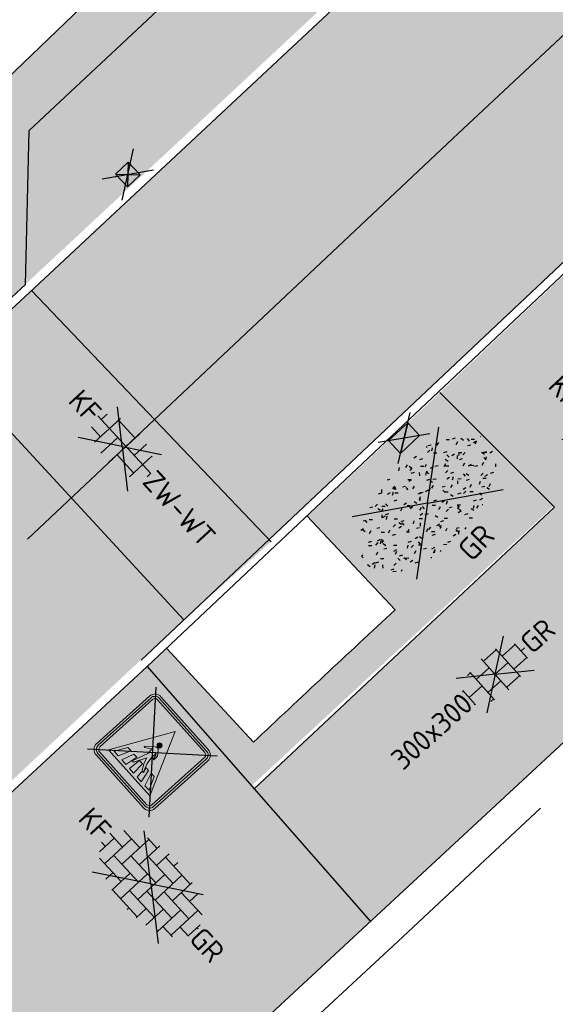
# Model space of a CAD drawing. Header units: metres. Extents: x 132493 to 135358, y 502695 to 503216.
# Tile 17 of 37: x 132712 to 132721, y 502834 to 502851. Entities that reach past the tile are written whole.
import ezdxf
from ezdxf.enums import TextEntityAlignment as Align

# ---------------------------------------------------------------- set-up
doc = ezdxf.new("R2010")
doc.units = ezdxf.units.M
doc.linetypes.add('XX-PROJECTGRENS', pattern=[18, 12, -3, 0, -3])
doc.layers.get('Defpoints').update_dxf_attribs({"color": 3})
for name, color, linetype, lineweight, plot in [('ARC- frezen asfalt zwart', 174, 'Continuous', 35, False), ('ARC- groen', 92, 'Continuous', 35, False), ('ARC-opbreken bss kf bv taludmarkering', 140, 'Continuous', 20, False)]:
    doc.layers.add(name, color=color, linetype=linetype, lineweight=lineweight, plot=plot)
for name, color, linetype, plot in [('ARC- opbreken bss kf hv zwart-wit', 150, 'Continuous', False), ('ARC-opbreken bss kf ev grijs', 30, 'Continuous', False), ('ARC-opbreken btt 300x300 hv', 7, 'Continuous', False), ('ARC-opbreken karteltegels 300x300', 9, 'Continuous', False)]:
    doc.layers.add(name, color=color, linetype=linetype, plot=plot)
for name, color, linetype, lineweight in [('B-WE-VH-KANTVERHARDING-G', 2, 'Continuous', 25), ('N-WE-KG-GRENS_WERKGRENS-G', 5, 'XX-PROJECTGRENS', 35), ('N-WE-VH-KANTVERHARDING-G', 2, 'Continuous', 18), ('V-WE-GR-GRAS-S', 3, 'Continuous', 25), ('V-WE-RI-KOLK-S', 7, 'Continuous', 25), ('V-WE-VH-GOOT_TEGEL-G', 170, 'Continuous', 18), ('V-WE-VH-KANTOPSLUITING_OPSLUITBAND_60X150-G', 32, 'VH-OPSLUITBAND_60X150-V', 25), ('V-WE-VH-KANTOPSLUITING_TROTTOIRBAND_130 150-G', 210, 'VH-TROTTOIRBAND_130-150-V', 25), ('V-WE-VH-VERHARDING_BETONSTRAATSTEEN-S', 2, 'Continuous', 25), ('V-WE-VH-VERHARDING_BETONSTRAATSTEEN_ELLEBOOG-S', 2, 'Continuous', 25), ('V-WE-VH-VERHARDING_TEGEL_HALFST-S', 2, 'Continuous', 25), ('V-WE-VW-VERKEERSTEKEN_BORD_L-S', 7, 'Continuous', 25)]:
    doc.layers.add(name, color=color, linetype=linetype, lineweight=lineweight)
doc.styles.add('NLCS-ISO', font='NLCS-ISO.ttf')
doc.linetypes.add('VH-OPSLUITBAND_60X150-V', pattern='A,4,-2,2,-2,2,[24,NLCS.SHX,S=1,R=0,X=0,Y=0],2,-2,2,-2', length=20)
doc.linetypes.add('VH-TROTTOIRBAND_130-150-V', pattern='A,2.5,[24,NLCS.SHX,S=1,R=0,X=0,Y=0],2.5,-2,2,-2,2,-2', length=15)

# ---------------------------------------------------------------- blocks, each defined once
blk = doc.blocks.new('V-SRI-KOLK_STRAAT_300X300-SO')
at = {"ltscale": 0.1}
for p, q in [((-1.875, 2), (1.875, -0.5)), ((1.875, 2), (-1.875, -0.5))]:
    blk.add_line(p, q, dxfattribs=at)
for p, q in [((-0.75, 0), (0.75, 1.5)), ((0.75, 0), (-0.75, 1.5))]:
    blk.add_line(p, q)
at = {"flags": 128}
blk.add_lwpolyline([(-0.75, 0), (0.75, 0), (0.75, 1.5), (-0.75, 1.5)], close=True, dxfattribs=at)
blk = doc.blocks.new('V-SRI-KOLK_TROTTOIR-SO')
blk.add_hatch(color=256).paths.add_polyline_path([(1.125, 0.75), (-1.125, 0.75), (-1.125, -0.75)])
at = {"ltscale": 0.1}
for p, q in [((-1.875, 1.25), (1.875, -1.25)), ((1.875, 1.25), (-1.875, -1.25))]:
    blk.add_line(p, q, dxfattribs=at)
blk.add_line((-1.125, -0.75), (1.125, 0.75))
at = {"flags": 128}
blk.add_lwpolyline([(-1.125, -0.75), (1.125, -0.75), (1.125, 0.75), (-1.125, 0.75)], close=True, dxfattribs=at)
blk = doc.blocks.new('V-SVH-BSS_KEIFORMAAT_ELLEBOOG-SO')
at = {"ltscale": 0.1}
for p, q in [((0, 0), (-3.728, 2.684)), ((-1.872, 2.806), (-1.872, 0.386)), ((-0.822, 2.941), (-0.822, 1.436)), ((0, 0), (3.728, 2.684)), ((0.228, 2.97), (0.228, 2.486)), ((2.328, 2.709), (2.328, 0.386)), ((-3.104, 2.486), (-1.872, 2.486)), ((-2.922, 2.486), (-2.922, -0.664)), ((-0.822, 2.486), (2.328, 2.486)), ((1.278, 2.486), (1.278, -0.664)), ((3.378, 2.385), (3.378, 1.436)), ((-4.955, 1.436), (-2.922, 1.436)), ((-3.972, 1.436), (-3.972, -1.714)), ((-1.872, 1.436), (1.278, 1.436)), ((0.228, 1.436), (0.228, -1.714)), ((2.328, 1.436), (4.955, 1.436)), ((4.428, 1.436), (4.428, -1.714)), ((-5.61, 0.386), (-3.972, 0.386)), ((-5.022, 0.386), (-5.022, -1.37)), ((0, 0), (-4.172, -3.003)), ((-2.922, 0.386), (0.228, 0.386)), ((-0.822, 0.386), (-0.822, -2.764)), ((1.278, 0.386), (4.428, 0.386)), ((3.378, 0.386), (3.378, -2.385)), ((5.478, 0.743), (5.478, -0.664)), ((5.478, 0.386), (5.61, 0.386)), ((-5.515, -0.664), (-5.022, -0.664)), ((-3.972, -0.664), (-0.822, -0.664)), ((-1.872, -0.664), (-1.872, -2.806)), ((0, 0), (4.172, -3.003)), ((0.228, -0.664), (3.378, -0.664)), ((2.328, -0.664), (2.328, -2.709)), ((4.428, -0.664), (5.515, -0.664)), ((-4.622, -1.714), (-1.872, -1.714)), ((-2.922, -1.714), (-2.922, -2.546)), ((-0.822, -1.714), (2.328, -1.714)), ((1.278, -1.714), (1.278, -2.896)), ((3.378, -1.714), (4.622, -1.714)), ((-1.872, -2.764), (1.278, -2.764)), ((0.228, -2.764), (0.228, -2.97))]:
    blk.add_line(p, q, dxfattribs=at)
at = {"style": 'NLCS-ISO'}
blk.add_attdef('FORMAAT', text='', height=1.8, dxfattribs=at).set_placement((-5.71, 0), align=Align.MIDDLE_RIGHT)
blk.add_attdef('KLEUR', text='', height=1.8, dxfattribs=at).set_placement((5.71, 0), align=Align.MIDDLE_LEFT)
at = {"style": 'NLCS-ISO', "flags": 1}
blk.add_attdef('FUNCTIE', text='', height=1.8, dxfattribs=at).set_placement((0.116, -3.585), align=Align.MIDDLE_CENTER)
blk = doc.blocks.new('V-SVH-TEGEL_300X300_DUN_HALFST_KL-SO')
at = {"ltscale": 0.1}
for q in [(-2.727, 1.963), (2.727, 1.963), (-2.746, -1.977), (2.746, -1.977)]:
    blk.add_line((0, 0), q, dxfattribs=at)
for p, q in [((0, -1.784), (0, 1.784)), ((-1.837, 1.5), (-1.5, 1.5)), ((-1.5, -1.6), (-1.5, 1.6)), ((0, 1.5), (1.5, 1.5)), ((1.5, -1.6), (1.5, 1.6)), ((-3.08, 0.75), (-3, 0.75)), ((-3, -0.835), (-3, 0.835)), ((-3, 0), (-1.5, 0)), ((-1.5, 0.75), (0, 0.75)), ((0, 0), (1.5, 0)), ((1.5, 0.75), (3, 0.75)), ((3, -0.835), (3, 0.835)), ((3, 0), (3.395, 0)), ((-3.08, -0.75), (-3, -0.75)), ((-1.5, -0.75), (0, -0.75)), ((1.5, -0.75), (3, -0.75)), ((-1.837, -1.5), (-1.5, -1.5)), ((0, -1.5), (1.5, -1.5))]:
    blk.add_line(p, q)
at = {"style": 'NLCS-ISO'}
blk.add_attdef('FORMAAT', text='', height=1.8, dxfattribs=at).set_placement((-3.18, 0), align=Align.MIDDLE_RIGHT)
blk.add_attdef('KLEUR', text='', height=1.8, dxfattribs=at).set_placement((3.495, 0), align=Align.MIDDLE_LEFT)
at = {"style": 'NLCS-ISO', "flags": 1}
blk.add_attdef('FUNCTIE', text='', height=1.8, dxfattribs=at).set_placement((0.116, -3.585), align=Align.MIDDLE_CENTER)
blk = doc.blocks.new('V-SVW-VERKEERSTEKEN_BORD_L02-SO')
at = {"true_color": 0xffffff}
h = blk.add_hatch(color=7, dxfattribs=at)
h.dxf.hatch_style = 1
h.paths.add_polyline_path([(3.05, 3.75), (-3.05, 3.75, 0.414214), (-3.75, 3.05), (-3.75, 0), (-3.55, 0), (-3.55, 3.05, -0.414214), (-3.05, 3.55), (3.05, 3.55, -0.414214), (3.55, 3.05), (3.55, 0), (3.75, 0), (3.75, 3.05, 0.414214)])
h = blk.add_hatch(color=7, dxfattribs=at)
h.dxf.hatch_style = 1
h.paths.add_polyline_path([(3.05, 3.55), (-3.05, 3.55, 0.414214), (-3.55, 3.05), (-3.55, 0), (-3.35, 0), (-3.35, 3.05, -0.414214), (-3.05, 3.35), (3.05, 3.35, -0.414214), (3.35, 3.05), (3.35, 0), (3.55, 0), (3.55, 3.05, 0.414214)])
h = blk.add_hatch(color=7, dxfattribs=at)
h.dxf.hatch_style = 1
h.paths.add_polyline_path([(0, 2.66), (0, 3.35), (-3.05, 3.35, 0.414214), (-3.35, 3.05), (-3.35, -3.05, 0.414214), (-3.05, -3.35), (0, -3.35), (0, -2.66), (-2.66, -2.66)])
h = blk.add_hatch(color=7, dxfattribs=at)
h.dxf.hatch_style = 1
h.paths.add_polyline_path([(0, 2.66), (-2.66, -2.66), (2.66, -2.66)])
h.paths.add_polyline_path([(-0.749, -0.234), (-0.833, -0.166), (-0.178, 0.506, -0.416609), (0.212, 0.509), (0.565, 0.115), (0.592, -0.339), (0.48, -0.339), (0.409, 0.061), (0.29, 0.156), (0.29, -0.305), (0.433, -0.967), (0.749, -1.68), (0.643, -1.775), (0.226, -1.12), (0.056, -0.665), (-0.45, -1.775), (-0.592, -1.775), (-0.161, -0.302), (-0.239, 0.17)], flags=16)
h.paths.add_polyline_path([(-0.565, -1.276), (-0.723, -2.39), (-1.259, -2.39), (-0.935, -1.276)], flags=16)
h.paths.add_polyline_path([(-1.295, -1.276), (-1.714, -2.39), (-2.251, -2.39), (-1.699, -1.276)], flags=16)
h.paths.add_polyline_path([(-0.158, -1.276), (0.182, -1.276), (0.268, -2.39), (-0.268, -2.39), (-0.222, -1.432)], flags=16)
h.paths.add_polyline_path([(-0.227, 0.861, -1), (0.217, 0.861, -1)], flags=16)
h.paths.add_polyline_path([(0.64, -1.276), (0.949, -1.276), (1.259, -2.39), (0.723, -2.39), (0.643, -1.857), (0.82, -1.69)], flags=16)
h.paths.add_polyline_path([(1.288, -1.276), (1.675, -1.276), (2.251, -2.39), (1.718, -2.39)], flags=16)
h = blk.add_hatch(color=7, dxfattribs=at)
h.dxf.hatch_style = 1
h.paths.add_polyline_path([(3.35, 3.05, 0.414214), (3.05, 3.35), (0, 3.35), (0, 2.66), (2.66, -2.66), (0, -2.66), (0, -3.35), (3.05, -3.35, 0.414214), (3.35, -3.05)])
h = blk.add_hatch(color=7, dxfattribs=at)
h.dxf.hatch_style = 1
h.paths.add_polyline_path([(-0.227, 0.861, 1), (0.217, 0.861, 1)])
h = blk.add_hatch(color=7, dxfattribs=at)
h.dxf.hatch_style = 1
h.paths.add_polyline_path([(-3.55, 0), (-3.75, 0), (-3.75, -3.05, 0.414214), (-3.05, -3.75), (3.05, -3.75, 0.414214), (3.75, -3.05), (3.75, 0), (3.55, 0), (3.55, -3.05, -0.414214), (3.05, -3.55), (-3.05, -3.55, -0.414214), (-3.55, -3.05)])
h = blk.add_hatch(color=7, dxfattribs=at)
h.dxf.hatch_style = 1
h.paths.add_polyline_path([(-3.35, 0), (-3.55, 0), (-3.55, -3.05, 0.414214), (-3.05, -3.55), (3.05, -3.55, 0.414214), (3.55, -3.05), (3.55, 0), (3.35, 0), (3.35, -3.05, -0.414214), (3.05, -3.35), (-3.05, -3.35, -0.414214), (-3.35, -3.05)])
h = blk.add_hatch(color=7, dxfattribs=at)
h.dxf.hatch_style = 1
h.paths.add_polyline_path([(0.29, 0.156), (0.409, 0.061), (0.48, -0.339), (0.592, -0.339), (0.565, 0.115), (0.212, 0.509, 0.416609), (-0.178, 0.506), (-0.833, -0.166), (-0.749, -0.234), (-0.239, 0.17), (-0.161, -0.302), (-0.592, -1.775), (-0.45, -1.775), (0.056, -0.665), (0.226, -1.12), (0.643, -1.775), (0.749, -1.68), (0.433, -0.967), (0.29, -0.305)])
h = blk.add_hatch(color=7, dxfattribs=at)
h.dxf.hatch_style = 1
h.paths.add_polyline_path([(-1.295, -1.276), (-1.699, -1.276), (-2.251, -2.39), (-1.714, -2.39)])
h = blk.add_hatch(color=7, dxfattribs=at)
h.dxf.hatch_style = 1
h.paths.add_polyline_path([(-0.565, -1.276), (-0.935, -1.276), (-1.259, -2.39), (-0.723, -2.39)])
h = blk.add_hatch(color=7, dxfattribs=at)
h.dxf.hatch_style = 1
h.paths.add_polyline_path([(0.182, -1.276), (-0.158, -1.276), (-0.222, -1.432), (-0.268, -2.39), (0.268, -2.39)])
h = blk.add_hatch(color=7, dxfattribs=at)
h.dxf.hatch_style = 1
h.paths.add_polyline_path([(0.949, -1.276), (0.64, -1.276), (0.82, -1.69), (0.643, -1.857), (0.723, -2.39), (1.259, -2.39)])
h = blk.add_hatch(color=7, dxfattribs=at)
h.dxf.hatch_style = 1
h.paths.add_polyline_path([(1.675, -1.276), (1.288, -1.276), (1.718, -2.39), (2.251, -2.39)])
at = {"color": 250, "true_color": 0x191919}
for points in [[(-3.95, -3.95), (3.95, 3.95)], [(-3.95, 3.95), (3.95, -3.95)]]:
    blk.add_lwpolyline(points, dxfattribs=at)
at = {"color": 250, "lineweight": 0, "true_color": 0x191919}
for points in [[(-3.05, -3.75), (3.05, -3.75, 0.414214), (3.75, -3.05), (3.75, 3.05, 0.414214), (3.05, 3.75), (-3.05, 3.75, 0.414214), (-3.75, 3.05), (-3.75, -3.05, 0.414214)], [(-3.05, -3.55), (3.05, -3.55, 0.414214), (3.55, -3.05), (3.55, 3.05, 0.414214), (3.05, 3.55), (-3.05, 3.55, 0.414214), (-3.55, 3.05), (-3.55, -3.05, 0.414214)], [(-3.05, -3.35), (3.05, -3.35, 0.414214), (3.35, -3.05), (3.35, 3.05, 0.414214), (3.05, 3.35), (-3.05, 3.35, 0.414214), (-3.35, 3.05), (-3.35, -3.05, 0.414214)], [(0.643, -1.775), (0.226, -1.12), (0.056, -0.665), (-0.45, -1.775), (-0.592, -1.775), (-0.161, -0.302), (-0.239, 0.17), (-0.749, -0.234), (-0.833, -0.166), (-0.178, 0.506, -0.416609), (0.212, 0.509), (0.565, 0.115), (0.592, -0.339), (0.48, -0.339), (0.409, 0.061), (0.29, 0.156), (0.29, -0.305), (0.433, -0.967), (0.749, -1.68)]]:
    blk.add_lwpolyline(points, format="xyb", close=True, dxfattribs=at)
for points in [[(2.66, -2.66), (0, 2.66), (-2.66, -2.66)], [(-1.714, -2.39), (-1.295, -1.276), (-1.699, -1.276), (-2.251, -2.39)], [(-0.723, -2.39), (-0.565, -1.276), (-0.935, -1.276), (-1.259, -2.39)], [(0.268, -2.39), (0.182, -1.276), (-0.158, -1.276), (-0.222, -1.432), (-0.268, -2.39)], [(1.259, -2.39), (0.949, -1.276), (0.64, -1.276), (0.82, -1.69), (0.643, -1.857), (0.723, -2.39)], [(2.251, -2.39), (1.675, -1.276), (1.288, -1.276), (1.718, -2.39)]]:
    blk.add_lwpolyline(points, close=True, dxfattribs=at)
blk.add_circle((-0.005, 0.861), 0.222, dxfattribs=at)
blk = doc.blocks.new('V-SVH-BSS_KEIFORMAAT_BLOK_01_KL-SO')
for p, q in [((0, 0), (-2.796, 2.013)), ((0, 0), (2.796, 2.013)), ((0.228, -1.796), (0.228, 1.796)), ((-2.922, 0.236), (-2.922, 0.917)), ((-1.872, -1.502), (-1.872, 1.502)), ((-1.872, 1.286), (0.228, 1.286)), ((1.278, 0.236), (1.278, 1.668)), ((2.328, -1.31), (2.328, 1.31)), ((2.328, 1.286), (2.376, 1.286)), ((-3.366, 0.236), (3.366, 0.236)), ((-0.822, -1.746), (-0.822, 0.236)), ((3.378, -0.177), (3.378, 0.177)), ((0, 0), (-3.129, -2.253)), ((-3.027, -0.814), (-1.872, -0.814)), ((0, 0), (3.129, -2.253)), ((0.228, -0.814), (2.328, -0.814))]:
    blk.add_line(p, q)
at = {"style": 'NLCS-ISO'}
blk.add_attdef('FORMAAT', text='', height=1.8, dxfattribs=at).set_placement((-3.395, 0), align=Align.MIDDLE_RIGHT)
blk.add_attdef('KLEUR', text='', height=1.8, dxfattribs=at).set_placement((3.395, 0), align=Align.MIDDLE_LEFT)
at = {"style": 'NLCS-ISO', "flags": 1}
blk.add_attdef('FUNCTIE', text='', height=1.8, dxfattribs=at).set_placement((0.116, -3.585), align=Align.MIDDLE_CENTER)
blk = doc.blocks.new('V-SGR-GRAS_01-SO')
at = {"ltscale": 0.1}
for p, q in [((0, 0), (-1.427, 1.027)), ((-0.576, 0.919), (-0.64, 0.957)), ((-0.562, 0.919), (-0.509, 0.972)), ((-0.212, 0.998), (-0.269, 1.031)), ((0, 0), (1.427, 1.027)), ((0.073, 0.993), (0.138, 1.031)), ((0.239, 0.923), (0.312, 0.942)), ((0.594, 0.925), (0.522, 0.945)), ((0.912, 0.894), (0.907, 0.925)), ((1.012, 0.869), (0.947, 0.906)), ((-1.302, 0.761), (-1.324, 0.774)), ((-1.284, 0.684), (-1.278, 0.759)), ((-1.154, 0.647), (-1.207, 0.7)), ((-0.939, 0.84), (-1.004, 0.878)), ((-0.892, 0.812), (-0.817, 0.812)), ((-0.873, 0.655), (-0.886, 0.729)), ((-0.73, 0.647), (-0.783, 0.7)), ((-0.689, 0.607), (-0.682, 0.682)), ((-0.427, 0.785), (-0.499, 0.804)), ((-0.425, 0.706), (-0.36, 0.743)), ((-0.305, 0.647), (-0.358, 0.7)), ((-0.317, 0.812), (-0.242, 0.812)), ((-0.316, 0.774), (-0.244, 0.793)), ((-0.278, 0.735), (-0.291, 0.809)), ((0.119, 0.647), (0.066, 0.7)), ((0.286, 0.711), (0.221, 0.748)), ((0.258, 0.812), (0.333, 0.812)), ((0.317, 0.814), (0.304, 0.888)), ((0.543, 0.647), (0.49, 0.7)), ((0.649, 0.79), (0.584, 0.827)), ((0.833, 0.812), (0.908, 0.812)), ((0.967, 0.647), (0.914, 0.7)), ((0.927, 0.764), (0.992, 0.802)), ((1.15, 0.777), (1.077, 0.796)), ((1.109, 0.767), (1.182, 0.787)), ((1.392, 0.647), (1.339, 0.7)), ((-1.448, 0.644), (-1.521, 0.664)), ((-1.469, 0.576), (-1.482, 0.65)), ((-1.427, 0.476), (-1.354, 0.496)), ((-0.968, 0.512), (-0.915, 0.565)), ((-0.893, 0.496), (-0.965, 0.515)), ((-0.923, 0.418), (-0.858, 0.456)), ((-0.871, 0.625), (-0.799, 0.644)), ((-0.804, 0.474), (-0.869, 0.511)), ((-0.441, 0.553), (-0.506, 0.59)), ((-0.078, 0.632), (-0.143, 0.669)), ((-0.093, 0.53), (-0.087, 0.604)), ((-0.002, 0.47), (0.071, 0.489)), ((0.128, 0.636), (0.056, 0.656)), ((0.322, 0.565), (0.375, 0.618)), ((0.429, 0.477), (0.494, 0.514)), ((0.502, 0.452), (0.509, 0.527)), ((0.554, 0.619), (0.626, 0.638)), ((0.684, 0.487), (0.611, 0.507)), ((0.784, 0.423), (0.719, 0.461)), ((1.147, 0.502), (1.082, 0.54)), ((1.424, 0.463), (1.496, 0.483)), ((1.51, 0.581), (1.445, 0.619)), ((1.607, 0.407), (1.594, 0.481)), ((-1.93, 0.188), (-1.925, 0.244)), ((-1.893, 0.237), (-1.921, 0.253)), ((-1.596, 0.241), (-1.649, 0.294)), ((-1.53, 0.316), (-1.595, 0.353)), ((-1.358, 0.206), (-1.431, 0.226)), ((-1.167, 0.395), (-1.232, 0.432)), ((-1.172, 0.241), (-1.225, 0.294)), ((-0.747, 0.241), (-0.8, 0.294)), ((-0.557, 0.321), (-0.485, 0.34)), ((-0.337, 0.347), (-0.41, 0.366)), ((-0.323, 0.241), (-0.376, 0.294)), ((-0.178, 0.169), (-0.191, 0.242)), ((-0.069, 0.189), (-0.004, 0.227)), ((0.057, 0.265), (-0.008, 0.303)), ((0.101, 0.241), (0.048, 0.294)), ((0.42, 0.344), (0.355, 0.382)), ((0.417, 0.248), (0.404, 0.322)), ((0.526, 0.241), (0.472, 0.294)), ((0.868, 0.315), (0.941, 0.334)), ((0.95, 0.241), (0.897, 0.294)), ((1.012, 0.328), (0.999, 0.402)), ((1.098, 0.375), (1.104, 0.45)), ((1.239, 0.338), (1.167, 0.358)), ((1.206, 0.212), (1.259, 0.265)), ((1.283, 0.248), (1.348, 0.286)), ((1.374, 0.241), (1.321, 0.294)), ((1.645, 0.215), (1.58, 0.252)), ((1.693, 0.298), (1.7, 0.373)), ((1.798, 0.241), (1.745, 0.294)), ((-1.964, -0.07), (-1.977, 0.004)), ((-1.668, 0.023), (-1.595, 0.043)), ((-1.517, 0.187), (-1.442, 0.187)), ((0, 0), (-1.427, -1.027)), ((-1.421, 0.131), (-1.356, 0.168)), ((-1.369, 0.009), (-1.382, 0.083)), ((-1.375, 0.106), (-1.322, 0.159)), ((-1.334, 0.111), (-1.328, 0.186)), ((-1.112, 0.172), (-1.04, 0.192)), ((-1.032, 0.028), (-1.097, 0.066)), ((-0.942, 0.187), (-0.867, 0.187)), ((-0.803, 0.057), (-0.875, 0.077)), ((-0.773, 0.089), (-0.786, 0.163)), ((-0.739, 0.034), (-0.732, 0.109)), ((-0.669, 0.107), (-0.734, 0.145)), ((-0.306, 0.186), (-0.371, 0.224)), ((-0.367, 0.187), (-0.292, 0.187)), ((-0.243, 0.017), (-0.17, 0.036)), ((-0.143, -0.043), (-0.137, 0.032)), ((-0.085, 0.159), (-0.032, 0.212)), ((0, 0), (1.427, -1.027)), ((0.218, 0.198), (0.146, 0.217)), ((0.208, 0.187), (0.283, 0.187)), ((0.313, 0.166), (0.385, 0.185)), ((0.555, -0.022), (0.49, 0.015)), ((0.774, 0.049), (0.701, 0.069)), ((0.783, 0.187), (0.858, 0.187)), ((0.918, 0.057), (0.853, 0.094)), ((1.183, 0.011), (1.255, 0.03)), ((1.282, 0.136), (1.217, 0.173)), ((1.358, 0.187), (1.433, 0.187)), ((1.795, 0.19), (1.722, 0.209)), ((1.738, 0.159), (1.81, 0.179)), ((1.933, 0.187), (1.948, 0.187)), ((-1.918, -0.157), (-1.854, -0.119)), ((-1.824, -0.083), (-1.897, -0.064)), ((-1.759, -0.13), (-1.823, -0.092)), ((-1.613, -0.166), (-1.667, -0.113)), ((-1.395, -0.051), (-1.46, -0.013)), ((-1.269, -0.232), (-1.341, -0.212)), ((-1.189, -0.166), (-1.242, -0.113)), ((-0.765, -0.166), (-0.818, -0.113)), ((-0.798, -0.132), (-0.726, -0.112)), ((-0.534, -0.259), (-0.599, -0.222)), ((-0.567, -0.098), (-0.502, -0.061)), ((-0.491, -0.248), (-0.438, -0.195)), ((-0.341, -0.166), (-0.394, -0.113)), ((-0.248, -0.091), (-0.32, -0.072)), ((-0.171, -0.18), (-0.236, -0.143)), ((0.084, -0.166), (0.031, -0.113)), ((0.192, -0.101), (0.127, -0.064)), ((0.308, -0.24), (0.235, -0.221)), ((0.452, -0.12), (0.459, -0.046)), ((0.508, -0.166), (0.455, -0.113)), ((0.627, -0.138), (0.7, -0.119)), ((0.785, -0.039), (0.85, -0.002)), ((0.799, -0.195), (0.852, -0.142)), ((0.932, -0.166), (0.879, -0.113)), ((1.048, -0.198), (1.054, -0.123)), ((1.112, -0.239), (1.099, -0.165)), ((1.329, -0.1), (1.256, -0.08)), ((1.356, -0.166), (1.303, -0.113)), ((1.416, -0.231), (1.351, -0.193)), ((1.643, -0.275), (1.65, -0.2)), ((1.707, -0.159), (1.694, -0.085)), ((1.779, -0.152), (1.715, -0.114)), ((1.781, -0.166), (1.728, -0.113)), ((-1.782, -0.301), (-1.729, -0.248)), ((-1.567, -0.438), (-1.492, -0.438)), ((-1.385, -0.462), (-1.378, -0.387)), ((-1.353, -0.281), (-1.281, -0.261)), ((-1.261, -0.417), (-1.326, -0.38)), ((-1.065, -0.386), (-1, -0.348)), ((-0.992, -0.438), (-0.917, -0.438)), ((-0.897, -0.338), (-0.962, -0.301)), ((-0.713, -0.381), (-0.786, -0.361)), ((-0.674, -0.477), (-0.687, -0.403)), ((-0.484, -0.436), (-0.411, -0.416)), ((-0.417, -0.438), (-0.342, -0.438)), ((-0.078, -0.398), (-0.091, -0.324)), ((0.072, -0.287), (0.144, -0.268)), ((0.158, -0.438), (0.233, -0.438)), ((0.327, -0.468), (0.262, -0.43)), ((0.287, -0.327), (0.352, -0.289)), ((0.517, -0.318), (0.504, -0.244)), ((0.69, -0.389), (0.625, -0.351)), ((0.733, -0.438), (0.808, -0.438)), ((0.863, -0.389), (0.791, -0.37)), ((0.942, -0.442), (1.014, -0.423)), ((1.053, -0.31), (0.988, -0.272)), ((1.308, -0.438), (1.383, -0.438)), ((1.497, -0.293), (1.569, -0.274)), ((1.639, -0.268), (1.704, -0.231)), ((1.884, -0.248), (1.812, -0.229)), ((-1.624, -0.496), (-1.689, -0.459)), ((-1.631, -0.572), (-1.684, -0.519)), ((-1.535, -0.657), (-1.498, -0.636)), ((-1.269, -0.557), (-1.282, -0.483)), ((-1.207, -0.572), (-1.26, -0.519)), ((-1.179, -0.67), (-1.252, -0.651)), ((-1.039, -0.585), (-0.967, -0.565)), ((-0.898, -0.654), (-0.845, -0.601)), ((-0.783, -0.572), (-0.836, -0.519)), ((-0.763, -0.705), (-0.828, -0.667)), ((-0.789, -0.539), (-0.782, -0.464)), ((-0.399, -0.626), (-0.464, -0.588)), ((-0.358, -0.572), (-0.411, -0.519)), ((-0.158, -0.529), (-0.23, -0.51)), ((-0.211, -0.614), (-0.146, -0.577)), ((-0.193, -0.616), (-0.187, -0.541)), ((-0.036, -0.547), (-0.101, -0.509)), ((0.066, -0.572), (0.013, -0.519)), ((0.397, -0.678), (0.325, -0.659)), ((0.386, -0.591), (0.459, -0.572)), ((0.393, -0.601), (0.446, -0.548)), ((0.402, -0.693), (0.409, -0.618)), ((0.49, -0.572), (0.437, -0.519)), ((0.914, -0.572), (0.861, -0.519)), ((1.188, -0.676), (1.123, -0.639)), ((1.141, -0.556), (1.206, -0.518)), ((1.339, -0.572), (1.286, -0.519)), ((1.419, -0.538), (1.346, -0.518)), ((1.551, -0.597), (1.486, -0.56)), ((1.684, -0.547), (1.736, -0.495)), ((1.713, -0.522), (1.71, -0.519)), ((-1.126, -0.784), (-1.191, -0.746)), ((-0.725, -0.889), (-0.652, -0.869)), ((-0.709, -0.902), (-0.644, -0.864)), ((-0.624, -0.819), (-0.696, -0.799)), ((-0.169, -0.74), (-0.097, -0.72)), ((0.021, -0.964), (0.008, -0.89)), ((0.099, -0.913), (0.034, -0.876)), ((0.462, -0.834), (0.397, -0.797)), ((0.617, -0.884), (0.604, -0.81)), ((0.643, -0.843), (0.708, -0.806)), ((0.701, -0.895), (0.773, -0.876)), ((0.825, -0.755), (0.76, -0.718)), ((0.953, -0.827), (0.88, -0.808)), ((0.998, -0.77), (1.004, -0.696)), ((1.212, -0.805), (1.199, -0.731)), ((1.256, -0.746), (1.328, -0.727)), ((-0.836, -0.943), (-0.853, -0.926)), ((-0.582, -0.994), (-0.587, -0.97)), ((-0.376, -0.979), (-0.429, -0.926)), ((-0.265, -0.992), (-0.33, -0.955)), ((-0.068, -0.968), (-0.141, -0.948)), ((-0.014, -1.008), (0.039, -0.955)), ((0.048, -0.979), (-0.005, -0.926)), ((0.172, -1.037), (0.218, -1.024)), ((0.472, -0.979), (0.419, -0.926)), ((0.856, -0.938), (0.844, -0.926))]:
    blk.add_line(p, q, dxfattribs=at)
at = {"ltscale": 0.1, "style": 'NLCS-ISO'}
blk.add_attdef('TYPE', text='', height=0.5, dxfattribs=at).set_placement((3.471, -0.016), align=Align.MIDDLE_CENTER)

msp = doc.modelspace()

# ---------------------------------------------------------------- hatches: boundary and pattern name
at = {"layer": 'ARC- frezen asfalt zwart', "transparency": 33554559}
h = msp.add_hatch(color=256, dxfattribs=at)
h.dxf.hatch_style = 1
edge = h.paths.add_edge_path()
edge.add_line((132719.518, 502853.402), (132711.805, 502846.187))
edge.add_line((132711.805, 502846.187), (132715.892, 502841.909))
edge.add_line((132715.892, 502841.909), (132725.107, 502850.547))
edge.add_line((132725.107, 502850.547), (132728.503, 502854.038))
edge.add_line((132728.503, 502854.038), (132732.923, 502858.312))
edge.add_line((132732.923, 502858.312), (132737.033, 502862.887))
edge.add_line((132737.033, 502862.887), (132754.718, 502891.012))
edge.add_line((132754.718, 502891.012), (132760.761, 502901.347))
edge.add_line((132760.761, 502901.347), (132766.784, 502911.686))
edge.add_arc((132801.811, 502891.279), 40.538, 145.1395, 149.7753, ccw=False)
edge.add_line((132768.548, 502914.45), (132763.993, 502917.838))
edge.add_line((132763.993, 502917.838), (132761.804, 502914.455))
edge.add_line((132761.804, 502914.455), (132747.517, 502889.886))
edge.add_line((132747.517, 502889.886), (132742.754, 502881.961))
edge.add_line((132742.754, 502881.961), (132741.429, 502879.756))
edge.add_line((132741.429, 502879.756), (132741.007, 502879.054))
edge.add_line((132741.007, 502879.054), (132739.95, 502877.449))
edge.add_line((132739.95, 502877.449), (132738.466, 502875.194))
edge.add_line((132738.466, 502875.194), (132735.926, 502871.335))
edge.add_line((132735.926, 502871.335), (132732.702, 502866.617))
edge.add_line((132732.702, 502866.617), (132730.231, 502863.933))
edge.add_line((132730.231, 502863.933), (132727.761, 502861.249))
edge.add_line((132727.761, 502861.249), (132719.518, 502853.402))
at = {"layer": 'ARC- groen', "transparency": 33554559}
h = msp.add_hatch(color=256, dxfattribs=at)
h.dxf.hatch_style = 1
h.paths.add_polyline_path([(132720.787, 502842.483), (132715.591, 502837.674), (132713.793, 502839.728), (132714.128, 502840.041), (132715.624, 502838.425), (132718.06, 502840.698), (132716.55, 502842.302), (132718.833, 502844.433)])
at = {"layer": 'ARC- opbreken bss kf hv zwart-wit', "transparency": 33554559}
h = msp.add_hatch(color=256, dxfattribs=at)
h.dxf.hatch_style = 1
h.paths.add_polyline_path([(132709.153, 502835.603), (132705.094, 502839.977), (132710.397, 502844.884), (132714.426, 502840.53)])
at = {"layer": 'ARC-opbreken bss kf bv taludmarkering', "transparency": 33554559}
h = msp.add_hatch(color=256, dxfattribs=at)
h.dxf.hatch_style = 1
h.paths.add_polyline_path([(132714.426, 502840.53), (132710.397, 502844.884), (132711.805, 502846.187), (132715.928, 502841.871)])
at = {"layer": 'ARC-opbreken bss kf ev grijs', "transparency": 33554559}
h = msp.add_hatch(color=256, dxfattribs=at)
h.dxf.hatch_style = 1
h.paths.add_polyline_path([(132726.232, 502862.622), (132720.781, 502857.37), (132711.765, 502848.94), (132711.701, 502846.295), (132727.761, 502861.249), (132729.233, 502862.849), (132728.407, 502863.541), (132727.581, 502864.233)])
h = msp.add_hatch(color=256, dxfattribs=at)
h.dxf.hatch_style = 1
h.paths.add_polyline_path([(132721.056, 502846.538), (132718.833, 502844.433), (132720.804, 502842.467), (132722.872, 502840.26), (132725.07, 502842.227)])
h = msp.add_hatch(color=256, dxfattribs=at)
h.dxf.hatch_style = 1
h.paths.add_polyline_path([(132717.636, 502835.341), (132713.793, 502839.728), (132709.517, 502835.765), (132713.479, 502831.491)])
at = {"layer": 'ARC-opbreken btt 300x300 hv', "transparency": 33554605}
h = msp.add_hatch(color=256, dxfattribs=at)
h.dxf.hatch_style = 1
h.paths.add_polyline_path([(132722.907, 502840.223), (132717.636, 502835.341), (132715.636, 502837.623), (132718.22, 502840.045), (132720.804, 502842.467), (132720.833, 502842.436)])
at = {"layer": 'ARC-opbreken karteltegels 300x300', "transparency": 33554559}
h = msp.add_hatch(color=256, dxfattribs=at)
h.dxf.hatch_style = 1
edge = h.paths.add_edge_path()
edge.add_line((132733.195, 502871.174), (132733.275, 502871.031))
edge.add_line((132733.275, 502871.031), (132729.417, 502866.425))
edge.add_line((132729.417, 502866.425), (132726.232, 502862.622))
edge.add_line((132726.232, 502862.622), (132720.781, 502857.37))
edge.add_line((132720.781, 502857.37), (132716.273, 502853.155))
edge.add_line((132716.273, 502853.155), (132711.765, 502848.94))
edge.add_line((132711.765, 502848.94), (132711.701, 502846.295))
edge.add_line((132711.701, 502846.295), (132700.376, 502835.815))
edge.add_arc((132697.841, 502839.316), 4.323, 225.4206, 305.902, ccw=False)
edge.add_line((132694.807, 502836.237), (132696.61, 502837.881))
edge.add_arc((132697.214, 502844.626), 6.772, 264.8839, 302.9296)
edge.add_line((132700.895, 502838.942), (132702.811, 502840.723))
edge.add_line((132702.811, 502840.723), (132705.101, 502842.852))
edge.add_line((132705.101, 502842.852), (132709.306, 502846.762))
edge.add_line((132709.306, 502846.762), (132709.667, 502848.189))
edge.add_line((132709.667, 502848.189), (132714.868, 502853.177))
edge.add_line((132714.868, 502853.177), (132725.469, 502863.347))
edge.add_line((132725.469, 502863.347), (132732.471, 502871.664))
edge.add_line((132732.471, 502871.664), (132733.195, 502871.174))

# ---------------------------------------------------------------- linework, layer by layer
at = {"layer": 'B-WE-VH-KANTVERHARDING-G', "flags": 128}
for points in [[(132704.727, 502842.505), (132709.306, 502846.762), (132709.667, 502848.189), (132720.069, 502858.165), (132725.469, 502863.347), (132732.471, 502871.664), (132733.195, 502871.174)], [(132711.805, 502846.187), (132715.928, 502841.871)], [(132714.426, 502840.53), (132710.397, 502844.884)], [(132715.636, 502837.623), (132717.636, 502835.341)]]:
    msp.add_lwpolyline(points, dxfattribs=at)
at = {"layer": 'Defpoints', "flags": 128}
msp.add_lwpolyline([(132711.736, 502841.912), (132719.056, 502848.802), (132723.106, 502852.591), (132726.549, 502856.09, 0.032743), (132734.75, 502864.588), (132743.331, 502877.373), (132752.282, 502892.453), (132764.321, 502913.12, -0.133193), (132780.493, 502929.069, -0.008795), (132794.257, 502934.313), (132806.103, 502937.305)], format="xyb", dxfattribs=at)
at = {"layer": 'N-WE-KG-GRENS_WERKGRENS-G', "flags": 128}
msp.add_lwpolyline([(132714.225, 502831.39), (132712.74, 502830.016), (132714.173, 502827.105), (132719.425, 502816.187), (132713.917, 502811.823, 0.041618), (132718.643, 502809.629, 0.097455), (132725.88, 502809.065), (132725.813, 502804.753), (132725.61, 502797.809), (132725.105, 502797.823, -0.135959), (132716.37, 502797.175), (132711.357, 502798.433), (132706.393, 502799.679), (132700.269, 502800.253, -0.009927), (132677.642, 502796.22), (132632.478, 502780.041), (132631.33, 502779.151), (132632.05, 502777.587), (132622.169, 502772.657), (132620.972, 502775.056), (132620.452, 502775.302), (132554.713, 502749.919), (132553.552, 502749.259), (132548.052, 502747.414), (132545.408, 502745.62), (132545.464, 502743.712), (132548.27, 502740.204), (132546.198, 502738.552), (132547.273, 502736.374), (132545.773, 502735.687), (132549.511, 502726.13), (132550.995, 502723.076), (132548.611, 502721.918), (132542.863, 502733.749), (132538.4, 502731.58), (132545.62, 502716.67), (132539.154, 502713.583), (132538.379, 502715.207), (132538.83, 502715.423, 0.125806), (132540.864, 502717.121), (132538.223, 502722.586), (132533.092, 502720.17), (132531.99, 502722.496), (132537.068, 502724.965), (132534.565, 502730.134), (132532.655, 502734.077), (132529.445, 502740.761, 0.38851), (132526.441, 502741.975), (132517.361, 502738.587), (132516.341, 502741.247), (132514.334, 502748.372), (132518.76, 502750.018), (132518.708, 502750.159), (132537.466, 502757.124), (132545.227, 502760.107), (132545.343, 502759.991), (132617.218, 502787.565, 0.053036), (132670.152, 502814.142), (132672.327, 502817.632), (132670.755, 502818.611), (132672.194, 502820.922), (132670.451, 502822.027), (132673.803, 502827.286), (132676.711, 502830.366), (132678.636, 502831.835), (132679.364, 502829.718), (132686.54, 502831.996), (132685.889, 502832.792), (132687.784, 502834.344), (132685.892, 502836.655, -0.033635), (132681.757, 502842.462), (132688.147, 502846.916), (132694.781, 502837.397), (132696.554, 502838.886), (132699.439, 502838.523), (132704.648, 502843.328), (132708.693, 502846.94), (132708.789, 502849.325), (132723.076, 502862.505, 0.073083), (132734.93, 502877.17), (132757.828, 502915.905), (132758.696, 502915.41), (132759.168, 502916.208), (132760.391, 502915.429), (132762.034, 502915.851, -0.026489), (132766.151, 502921.632), (132767.803, 502923.535, -0.148382), (132790.477, 502936.941), (132818.007, 502943.899), (132826.672, 502946.2), (132835.264, 502948.54), (132853.031, 502954.72), (132855.543, 502955.594), (132893.667, 502969.935), (132911.425, 502976.552), (132985.937, 503003.555), (133023.571, 503017.07), (133037.473, 503022.042), (133036.828, 503023.836), (133048.372, 503027.895), (133048.975, 503026.107), (133048.991, 503026.113), (133116.416, 503049.937), (133129.594, 503053.973), (133207.877, 503083.082), (133221.602, 503088.229), (133252.581, 503100.41), (133277.393, 503110.443), (133306.069, 503122.394), (133329.692, 503132.107), (133343.751, 503138.208), (133361.837, 503145.78), (133391.048, 503157.409), (133404.405, 503161.707), (133414.368, 503164.465), (133423.338, 503166.665), (133422.764, 503168.092), (133426.054, 503169.422), (133426.863, 503167.42), (133431.538, 503168.304), (133432.861, 503169.705, -0.012525), (133446.195, 503172.025), (133446.427, 503171.142), (133453.695, 503172.435), (133464.244, 503174.558), (133468.751, 503175.698), (133481.347, 503179.803), (133494.584, 503184.524), (133505.986, 503189.24), (133509.745, 503190.505), (133516.547, 503192.908), (133520.249, 503182.162), (133500.01, 503174.427), (133496.13, 503172.727), (133491.379, 503168.182), (133489.969, 503172.137, -0.001551), (133487.167, 503171.147, -0.023656), (133473.917, 503167.219, -0.090258), (133471.022, 503165.294), (133449.109, 503158.534), (133447.971, 503161.966), (133447.234, 503162.671, 0.052266), (133400.801, 503151.158), (133401.032, 503146.319), (133398.182, 503145.874), (133389.707, 503144.549, 0.007004), (133353.896, 503130.476, 0.00058), (133350.949, 503129.266), (133350.488, 503128.304), (133331.434, 503120.137), (133318.711, 503114.684), (133316.063, 503108.086), (133308.671, 503105.028), (133301.214, 503108.414), (133286.996, 503102.612), (133286.864, 503102.664), (133275.248, 503097.913), (133256.641, 503090.282), (133233.221, 503081.259), (133231.439, 503077.362), (133227.629, 503079.105), (133217.674, 503075.269), (133153.435, 503051.279), (133140.996, 503046.855), (133135.587, 503044.984), (133134.688, 503047.481), (133133.49, 503047.049, 0.110259), (133115.827, 503035.848), (133100.736, 503020.774, 0.265135), (133098.64, 503013.13), (133089.707, 503009.984, 0.257939), (133083.443, 503014.528, 0.006082), (133083.249, 503014.549), (133077.967, 503015.071), (133061.92, 503016.654, 0.110369), (133041.138, 503014.117), (133025.633, 503008.609), (133021.665, 503007.256), (133021.387, 503008.032), (132937.622, 502978.218), (132938.361, 502976.202), (132914.777, 502967.54), (132913.474, 502967.061, 0.415091), (132911.784, 502963.396), (132912.511, 502961.436), (132902.765, 502957.806), (132902.242, 502959.217, 0.414546), (132897.868, 502961.222), (132896.431, 502960.688), (132859.009, 502946.768), (132839.946, 502940.011), (132837.192, 502939.034, 0.419067), (132835.142, 502934.641), (132835.591, 502933.439), (132826.051, 502929.845), (132824.715, 502933.435, 0.382663), (132821.877, 502934.924), (132821.657, 502934.868), (132792.84, 502927.585, 0.199942), (132770.147, 502910.61), (132769.103, 502908.844), (132764.332, 502900.772), (132764.837, 502894.878, -0.023781), (132742.356, 502859.092, -0.025284), (132736.336, 502852.282, -0.00557), (132713.857, 502831.058)], format="xyb", dxfattribs=at)
at = {"layer": 'N-WE-VH-KANTVERHARDING-G', "flags": 128}
msp.add_lwpolyline([(132714.127, 502840.042), (132715.624, 502838.425, -0.001817), (132718.06, 502840.698), (132716.54, 502842.313)], format="xyb", dxfattribs=at)
at = {"layer": 'V-WE-VH-GOOT_TEGEL-G', "flags": 128}
for points in [[(132713.69, 502839.837), (132721.006, 502846.724), (132725.096, 502850.551), (132728.525, 502854.035, 0.032957), (132737.029, 502862.869), (132745.741, 502875.85), (132754.739, 502891.008), (132766.784, 502911.686, -0.132029), (132781.732, 502926.495, -0.048094), (132795.092, 502931.585), (132819.645, 502937.785)], [(132694.795, 502836.088, 0.363962), (132700.43, 502835.66), (132711.85, 502846.228)]]:
    msp.add_lwpolyline(points, format="xyb", dxfattribs=at)
msp.add_lwpolyline([(132711.85, 502846.228), (132716.99, 502851.024), (132722.046, 502855.78), (132727.761, 502861.249), (132732.702, 502866.617), (132735.926, 502871.335)], dxfattribs=at)
at = {"layer": 'V-WE-VH-KANTOPSLUITING_OPSLUITBAND_60X150-G', "flags": 128}
for points in [[(132713.479, 502831.491), (132725.07, 502842.227), (132736.715, 502853.343), (132742.083, 502859.216), (132748.547, 502868.808), (132755.073, 502879.233), (132764.216, 502894.97), (132763.642, 502901.41)], [(132713.793, 502839.728), (132715.636, 502837.623), (132720.804, 502842.467), (132718.833, 502844.433)]]:
    msp.add_lwpolyline(points, dxfattribs=at)
at = {"layer": 'V-WE-VH-KANTOPSLUITING_TROTTOIRBAND_130 150-G', "flags": 128}
msp.add_lwpolyline([(132806.837, 502934.396), (132795.136, 502931.441, 0.039938), (132781.797, 502926.36, 0.131964), (132766.913, 502911.61), (132754.868, 502890.932), (132745.868, 502875.77), (132737.149, 502862.779, -0.032968), (132728.629, 502853.927), (132725.201, 502850.443), (132721.109, 502846.614), (132713.793, 502839.728), (132709.517, 502835.765), (132709.517, 502835.765)], format="xyb", dxfattribs=at)
msp.add_lwpolyline([(132706.052, 502841.068), (132711.701, 502846.295), (132711.765, 502848.94), (132720.781, 502857.37), (132726.232, 502862.622), (132733.275, 502871.031)], dxfattribs=at)

# ---------------------------------------------------------------- block references
at = {"layer": 'V-WE-GR-GRAS-S'}
ref = msp.add_blockref('V-SGR-GRAS_01-SO', (132718.621, 502842.534), dxfattribs=dict(at, xscale=0.7499999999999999, yscale=0.7499999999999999, zscale=0.475, rotation=45.93219219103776))
ref.add_attrib('TYPE', 'GR', dxfattribs={"layer": '0', "ltscale": 0.1, "height": 0.375, "rotation": 45.9322, "style": 'NLCS-ISO'}).set_placement((132719.456, 502841.858), align=Align.MIDDLE_CENTER)
at = {"layer": 'V-WE-RI-KOLK-S'}
for name, p, xscale, yscale, zscale, rotation in [('V-SRI-KOLK_STRAAT_300X300-SO', (132713.359, 502848.291, 0.218), 0.2000000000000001, 0.2000000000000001, 0.2000000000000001, 223.5650885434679), ('V-SRI-KOLK_TROTTOIR-SO', (132718.217, 502843.652), 0.2, 0.2, 0.2, 223.0326627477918)]:
    msp.add_blockref(name, p, dxfattribs=dict(at, xscale=xscale, yscale=yscale, zscale=zscale, rotation=rotation))
at = {"layer": 'V-WE-VH-VERHARDING_BETONSTRAATSTEEN-S', "xscale": 0.2, "yscale": 0.2, "zscale": 0.2, "rotation": 312.6124993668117}
msp.add_blockref('V-SVH-BSS_KEIFORMAAT_BLOK_01_KL-SO', (132713.366, 502843.508), dxfattribs=at).add_auto_attribs({'FORMAAT': 'KF', 'KLEUR': 'ZW-WT'})
at = {"layer": 'V-WE-VH-VERHARDING_BETONSTRAATSTEEN_ELLEBOOG-S', "xscale": 0.2, "yscale": 0.2, "zscale": 0.2, "rotation": 312.8068863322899}
for p in [(132721.94, 502843.423), (132713.856, 502835.987)]:
    msp.add_blockref('V-SVH-BSS_KEIFORMAAT_ELLEBOOG-SO', p, dxfattribs=at).add_auto_attribs({'FORMAAT': 'KF', 'KLEUR': 'GR'})
at = {"layer": 'V-WE-VH-VERHARDING_TEGEL_HALFST-S', "xscale": 0.2, "yscale": 0.2, "zscale": 0.2, "rotation": 41.96337809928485}
msp.add_blockref('V-SVH-TEGEL_300X300_DUN_HALFST_KL-SO', (132719.782, 502839.592), dxfattribs=at).add_auto_attribs({'FORMAAT': '300x300', 'KLEUR': 'GR'})
at = {"layer": 'V-WE-VW-VERKEERSTEKEN_BORD_L-S', "xscale": 0.2, "yscale": 0.2, "zscale": 0.2, "rotation": 311.920640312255}
msp.add_blockref('V-SVW-VERKEERSTEKEN_BORD_L02-SO', (132713.882, 502838.252), dxfattribs=at)

doc.saveas('drawing.dxf')
